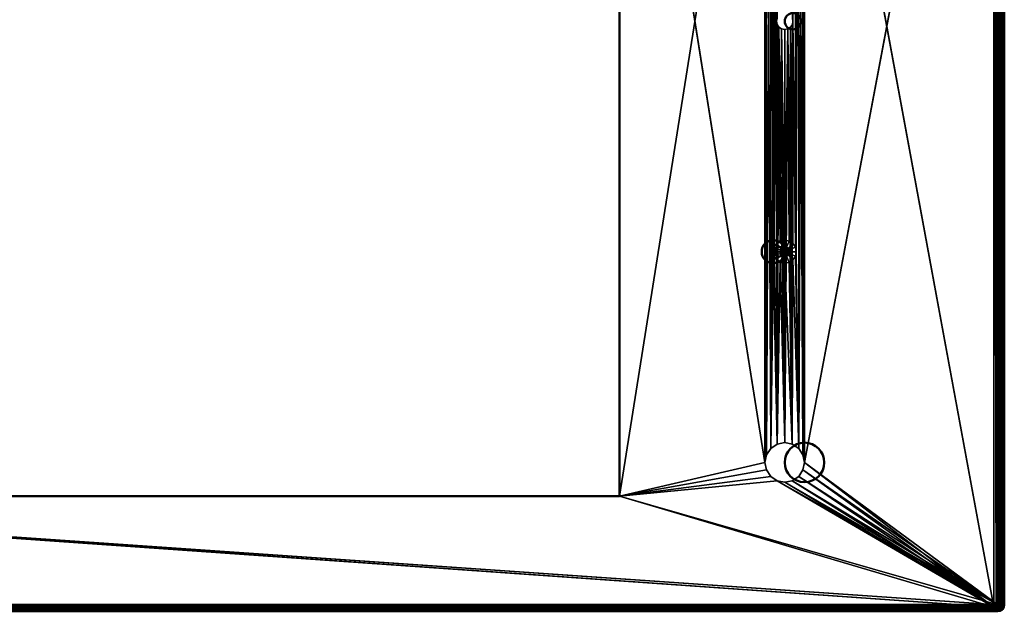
# Model space of a CAD drawing. Header units: millimetres. Extents: x -10 to 1197, y -358 to 10.
# Tile 7 of 8: x 898 to 1197, y -358 to -179. Entities that reach past the tile are written whole.
import ezdxf

# ---------------------------------------------------------------- set-up
doc = ezdxf.new("R2010")
doc.units = ezdxf.units.MM
doc.header["$MEASUREMENT"] = 0
doc.layers.add('0 Misc', color=7, linetype='Continuous', lineweight=35)
doc.layers.add('10 Raster Images', color=7, linetype='Continuous', lineweight=35)

msp = doc.modelspace()

# ---------------------------------------------------------------- linework, layer by layer
at = {"layer": '0 Misc', "color": 160, "linetype": 'Continuous', "lineweight": 25}
for p, q in [((1136.14, -313.21, -0.04), (1194.86, -2, -0.04)), ((1193.64, -1.21, 69.96), (1193.64, -357.21, 69.96)), ((1193.64, -1.21, 69.96), (1194.41, -357.06, 69.96)), ((1194.41, -1.37, 69.96), (1194.41, -357.06, 69.96)), ((1194.41, -1.37, 69.96), (1195.06, -356.63, 69.96)), ((1195.06, -1.8, 69.96), (1195.06, -356.63, 69.96)), ((1195.49, -2.45, 69.96), (1195.06, -356.63, 69.96)), ((1195.49, -2.45, 69.96), (1195.49, -355.98, 69.96)), ((1195.64, -3.21, 69.96), (1195.49, -355.98, 69.96)), ((1079.94, -34.91, 69.96), (1124.14, -313.21, 69.96)), ((1079.94, -323.51, -0.04), (1124.14, -45.21, -0.04)), ((1124.14, -313.21, 69.96), (1124.14, -45.21, 69.96)), ((1124.14, -45.21, 69.96), (1124.6, -310.92, 69.96)), ((1124.14, -45.21, -0.04), (1124.14, -313.21, -0.04)), ((1124.14, -313.21, -0.04), (1124.6, -47.51, -0.04)), ((1124.6, -47.51, 69.96), (1124.6, -310.92, 69.96)), ((1124.6, -47.51, 69.96), (1125.9, -308.97, 69.96)), ((1124.6, -310.92, -0.04), (1124.6, -47.51, -0.04)), ((1134.38, -308.97, -0.04), (1135.68, -47.51, -0.04)), ((1135.68, -310.92, -0.04), (1136.14, -45.21, -0.04)), ((1135.68, -47.51, 69.96), (1135.68, -310.92, 69.96)), ((1135.68, -47.51, 69.96), (1136.14, -313.21, 69.96)), ((1135.68, -310.92, -0.04), (1135.68, -47.51, -0.04)), ((1136.14, -313.21, 69.96), (1136.14, -45.21, 69.96)), ((1136.14, -45.21, 69.96), (1193.64, -357.21, 69.96)), ((1136.14, -45.21, -0.04), (1136.14, -313.21, -0.04)), ((1124.6, -310.92, -0.04), (1125.9, -49.46, -0.04)), ((1125.9, -49.46, 69.96), (1125.9, -308.97, 69.96)), ((1125.9, -49.46, 69.96), (1126.64, -249.21, 69.96)), ((1125.9, -308.97, -0.04), (1125.9, -49.46, -0.04)), ((1125.9, -308.97, -0.04), (1127.85, -50.76, -0.04)), ((1127.64, -179.21, -0.04), (1127.85, -50.76, -0.04)), ((1132.64, -179.21, -0.04), (1134.38, -49.46, -0.04)), ((1134.38, -49.46, 69.96), (1133.64, -249.21, 69.96)), ((1134.38, -49.46, 69.96), (1134.38, -308.97, 69.96)), ((1134.38, -49.46, 69.96), (1135.68, -310.92, 69.96)), ((1134.38, -308.97, -0.04), (1134.38, -49.46, -0.04)), ((1126.64, -249.21, 69.96), (1126.64, -109.21, 69.96)), ((1126.64, -109.21, 69.96), (1126.91, -247.87, 69.96)), ((1126.91, -110.55, 69.96), (1126.91, -247.87, 69.96)), ((1126.91, -110.55, 69.96), (1127.67, -246.74, 69.96)), ((1126.91, -110.55, 69.96), (1127.64, -179.21, 69.96)), ((1132.64, -179.21, 69.96), (1133.37, -110.55, 69.96)), ((1133.64, -109.21, 69.96), (1133.37, -247.87, 69.96)), ((1133.37, -110.55, 69.96), (1133.37, -247.87, 69.96)), ((1133.64, -109.21, 69.96), (1133.64, -249.21, 69.96)), ((1127.67, -111.69, 69.96), (1127.64, -179.21, 69.96)), ((1132.62, -111.69, 69.96), (1132.64, -179.21, 69.96)), ((1125.9, -308.97, -0.04), (1127.64, -179.21, -0.04)), ((1127.64, -179.21, 69.96), (1127.67, -246.74, 69.96)), ((1127.85, -307.67, -0.04), (1127.64, -179.21, -0.04)), ((1132.64, -179.21, 69.96), (1132.62, -246.74, 69.96)), ((1132.64, -179.21, 69.96), (1133.37, -247.87, 69.96)), ((1134.38, -308.97, -0.04), (1132.64, -179.21, -0.04)), ((1127.83, -180.17, 69.96), (1127.67, -246.74, 69.96)), ((1127.83, -180.17, 69.96), (1128.8, -245.98, 69.96)), ((1127.85, -307.67, -0.04), (1127.83, -180.17, -0.04)), ((1127.85, -307.67, -0.04), (1128.37, -180.98, -0.04)), ((1128.37, -180.98, 69.96), (1128.8, -245.98, 69.96)), ((1130.14, -307.21, -0.04), (1128.37, -180.98, -0.04)), ((1129.18, -181.52, 69.96), (1128.8, -245.98, 69.96)), ((1129.18, -181.52, 69.96), (1130.14, -245.71, 69.96)), ((1130.14, -307.21, -0.04), (1129.18, -181.52, -0.04)), ((1131.1, -181.52, 69.96), (1130.14, -245.71, 69.96)), ((1130.14, -307.21, -0.04), (1131.1, -181.52, -0.04)), ((1130.14, -181.71, 69.96), (1130.14, -245.71, 69.96)), ((1130.14, -307.21, -0.04), (1130.14, -181.71, -0.04)), ((1131.1, -181.52, 69.96), (1131.48, -245.98, 69.96)), ((1132.44, -307.67, -0.04), (1131.1, -181.52, -0.04)), ((1131.91, -180.98, 69.96), (1131.48, -245.98, 69.96)), ((1131.91, -180.98, 69.96), (1132.62, -246.74, 69.96)), ((1132.44, -307.67, -0.04), (1131.91, -180.98, -0.04)), ((1132.44, -307.67, -0.04), (1132.45, -180.17, -0.04)), ((1132.45, -180.17, 69.96), (1132.62, -246.74, 69.96)), ((1134.38, -308.97, -0.04), (1132.45, -180.17, -0.04)), ((1129.08, -248.15, 79.96), (1129.08, -250.27, 79.96)), ((1129.08, -248.15, 79.96), (1129.57, -250.6, 79.96)), ((1129.57, -247.83, 79.96), (1129.57, -250.6, 79.96)), ((1129.57, -247.83, 79.96), (1130.14, -250.71, 79.96)), ((1130.14, -247.71, 79.96), (1130.14, -250.71, 79.96)), ((1130.14, -247.71, 79.96), (1130.72, -250.6, 79.96)), ((1130.72, -247.83, 79.96), (1130.72, -250.6, 79.96)), ((1130.72, -247.83, 79.96), (1131.2, -250.27, 79.96)), ((1131.2, -248.15, 79.96), (1131.2, -250.27, 79.96)), ((1131.2, -248.15, 79.96), (1131.53, -249.79, 79.96)), ((1126.64, -249.21, 69.96), (1125.9, -308.97, 69.96)), ((1126.64, -249.21, 69.96), (1127.85, -307.67, 69.96)), ((1126.91, -250.55, 69.96), (1127.85, -307.67, 69.96)), ((1128.76, -248.64, 79.96), (1128.76, -249.79, 79.96)), ((1128.76, -248.64, 79.96), (1129.08, -250.27, 79.96)), ((1131.53, -248.64, 79.96), (1131.53, -249.79, 79.96)), ((1133.37, -250.55, 69.96), (1134.38, -308.97, 69.96)), ((1133.64, -249.21, 69.96), (1134.38, -308.97, 69.96)), ((1127.67, -251.69, 69.96), (1127.85, -307.67, 69.96)), ((1128.8, -252.45, 69.96), (1127.85, -307.67, 69.96)), ((1128.8, -252.45, 69.96), (1130.14, -307.21, 69.96)), ((1130.14, -252.71, 69.96), (1130.14, -307.21, 69.96)), ((1130.14, -252.71, 69.96), (1132.44, -307.67, 69.96)), ((1131.48, -252.45, 69.96), (1132.44, -307.67, 69.96)), ((1132.62, -251.69, 69.96), (1132.44, -307.67, 69.96)), ((1132.62, -251.69, 69.96), (1134.38, -308.97, 69.96)), ((1079.94, -323.51, 69.96), (1124.14, -313.21, 69.96)), ((1124.14, -313.21, -0.04), (1079.94, -323.51, -0.04)), ((1136.14, -313.21, 69.96), (1193.64, -357.21, 69.96)), ((1194.86, -356.43, -0.04), (1136.14, -313.21, -0.04)), ((1079.94, -323.51, 69.96), (1124.6, -315.51, 69.96)), ((1124.6, -315.51, -0.04), (1079.94, -323.51, -0.04)), ((1135.68, -315.51, 69.96), (1193.64, -357.21, 69.96)), ((1194.86, -356.43, -0.04), (1135.68, -315.51, -0.04)), ((1079.94, -323.51, 69.96), (1125.9, -317.46, 69.96)), ((1125.9, -317.46, -0.04), (1079.94, -323.51, -0.04)), ((1079.94, -323.51, 69.96), (1127.85, -318.76, 69.96)), ((1127.85, -318.76, -0.04), (1079.94, -323.51, -0.04)), ((1127.85, -318.76, 69.96), (1193.64, -357.21, 69.96)), ((1194.86, -356.43, -0.04), (1127.85, -318.76, -0.04)), ((1130.14, -319.21, 69.96), (1193.64, -357.21, 69.96)), ((1194.86, -356.43, -0.04), (1130.14, -319.21, -0.04)), ((1132.44, -318.76, 69.96), (1193.64, -357.21, 69.96)), ((1194.86, -356.43, -0.04), (1132.44, -318.76, -0.04)), ((1134.38, -317.46, 69.96), (1193.64, -357.21, 69.96)), ((1194.86, -356.43, -0.04), (1134.38, -317.46, -0.04)), ((715.34, -323.51, 69.96), (1193.64, -357.21, 69.96)), ((1194.86, -356.43, -0.04), (715.34, -323.51, -0.04)), ((1079.94, -323.51, 69.96), (1193.64, -357.21, 69.96)), ((1194.86, -356.43, -0.04), (1079.94, -323.51, -0.04))]:
    msp.add_line(p, q, dxfattribs=at).dxf.unprotected_set("ltscale", 0)
at = {"layer": '0 Misc', "color": 160, "linetype": 'Continuous', "lineweight": 50}
for p, q in [((1194.86, -356.43, -0.04), (1194.86, -2, -0.04)), ((1196.85, -2, 2), (1196.85, -356.43, 2)), ((1195.64, -3.21, 69.96), (1195.64, -355.21, 69.96)), ((1079.94, -34.91, 69.96), (1079.94, -323.51, 69.96)), ((1079.94, -323.51, -0.04), (1079.94, -34.91, -0.04)), ((1079.94, -323.51, 69.96), (715.34, -323.51, 69.96)), ((715.34, -323.51, -0.04), (1079.94, -323.51, -0.04)), ((1079.94, -323.51, 69.96), (1079.94, -323.51, -0.04)), ((1196.85, -356.43, 2), (1195.64, -355.21, 69.96)), ((600.43, -356.43, -0.04), (1194.86, -356.43, -0.04)), ((1194.86, -358.43, 2), (600.43, -358.43, 2)), ((1193.64, -357.21, 69.96), (601.64, -357.21, 69.96)), ((1193.64, -357.21, 69.96), (1194.86, -358.43, 2))]:
    msp.add_line(p, q, dxfattribs=at).dxf.unprotected_set("ltscale", 0)
for centre, radius in [((1132.64, -179.21, 69.96), 2.5), ((1132.64, -179.21, -0.04), 2.5), ((1126.64, -249.21, 69.96), 3.5), ((1126.64, -249.21, 77.96), 3.5), ((1128.64, -249.21, 79.96), 1.5), ((1136.14, -313.21, 69.96), 6), ((1136.14, -313.21, -0.04), 6)]:
    msp.add_circle(centre, radius, dxfattribs=at).dxf.unprotected_set("ltscale", 0)
at = {"layer": '0 Misc', "color": 160, "linetype": 'Continuous', "lineweight": 50, "extrusion": (0, 0, -1)}
msp.add_arc((-1193.64, -355.21, -69.96), 2, 180.0183, 269.9817, dxfattribs=at).dxf.unprotected_set("ltscale", 0)
at = {"layer": '0 Misc', "color": 160, "linetype": 'Continuous', "lineweight": 50, "extrusion": (-0.017846, 0.017849, 0.999681)}
msp.add_arc((-592.94, 1096.58, -25.72), 2, 45.0134, 134.9951, dxfattribs=at).dxf.unprotected_set("ltscale", 0)
at = {"layer": '0 Misc', "color": 160, "linetype": 'Continuous', "lineweight": 50, "extrusion": (0, 1, 0)}
msp.add_arc((-1194.86, 1.96, -356.43), 2, 178.977, 270, dxfattribs=at).dxf.unprotected_set("ltscale", 0)
at = {"layer": '0 Misc', "color": 160, "linetype": 'Continuous', "lineweight": 50, "extrusion": (-1, 0, 0)}
msp.add_arc((356.43, 1.96, -1194.86), 2, 270, 1.023, dxfattribs=at).dxf.unprotected_set("ltscale", 0)
at = {"layer": '0 Misc', "color": 7, "lineweight": 25}
for points in [[(1193.64, -1.21, 69.96), (1136.14, -45.21, 69.96), (1193.64, -357.21, 69.96)], [(1136.14, -45.21, -0.04), (1194.86, -2, -0.04), (1136.14, -313.21, -0.04)], [(1194.86, -356.43, -0.04), (1136.14, -313.21, -0.04), (1194.86, -2, -0.04)], [(1193.64, -1.21, 69.96), (1193.64, -357.21, 69.96), (1194.41, -357.06, 69.96)], [(1193.64, -1.21, 69.96), (1194.41, -357.06, 69.96), (1194.41, -1.37, 69.96)], [(1194.41, -1.37, 69.96), (1194.41, -357.06, 69.96), (1195.06, -356.63, 69.96)], [(1194.41, -1.37, 69.96), (1195.06, -356.63, 69.96), (1195.06, -1.8, 69.96)], [(1195.06, -1.8, 69.96), (1195.06, -356.63, 69.96), (1195.49, -2.45, 69.96)], [(1195.49, -2.45, 69.96), (1195.06, -356.63, 69.96), (1195.49, -355.98, 69.96)], [(1195.49, -2.45, 69.96), (1195.49, -355.98, 69.96), (1195.64, -3.21, 69.96)], [(1195.64, -3.21, 69.96), (1195.49, -355.98, 69.96), (1195.64, -355.21, 69.96)], [(1079.94, -323.51, 69.96), (1124.14, -313.21, 69.96), (1079.94, -34.91, 69.96)], [(1124.14, -45.21, 69.96), (1079.94, -34.91, 69.96), (1124.14, -313.21, 69.96)], [(1079.94, -34.91, -0.04), (1124.14, -45.21, -0.04), (1079.94, -323.51, -0.04)], [(1124.14, -313.21, -0.04), (1079.94, -323.51, -0.04), (1124.14, -45.21, -0.04)], [(1124.6, -310.92, 69.96), (1124.14, -45.21, 69.96), (1124.14, -313.21, 69.96)], [(1124.14, -45.21, 69.96), (1124.6, -310.92, 69.96), (1124.6, -47.51, 69.96)], [(1124.6, -47.51, -0.04), (1124.14, -313.21, -0.04), (1124.14, -45.21, -0.04)], [(1124.14, -313.21, -0.04), (1124.6, -47.51, -0.04), (1124.6, -310.92, -0.04)], [(1124.6, -47.51, 69.96), (1124.6, -310.92, 69.96), (1125.9, -308.97, 69.96)], [(1124.6, -47.51, 69.96), (1125.9, -308.97, 69.96), (1125.9, -49.46, 69.96)], [(1124.6, -310.92, -0.04), (1124.6, -47.51, -0.04), (1125.9, -49.46, -0.04)], [(1134.38, -49.46, 69.96), (1135.68, -310.92, 69.96), (1135.68, -47.51, 69.96)], [(1134.38, -308.97, -0.04), (1134.38, -49.46, -0.04), (1135.68, -47.51, -0.04)], [(1134.38, -308.97, -0.04), (1135.68, -47.51, -0.04), (1135.68, -310.92, -0.04)], [(1135.68, -47.51, 69.96), (1136.14, -313.21, 69.96), (1136.14, -45.21, 69.96)], [(1135.68, -310.92, -0.04), (1135.68, -47.51, -0.04), (1136.14, -45.21, -0.04)], [(1135.68, -310.92, -0.04), (1136.14, -45.21, -0.04), (1136.14, -313.21, -0.04)], [(1135.68, -47.51, 69.96), (1135.68, -310.92, 69.96), (1136.14, -313.21, 69.96)], [(1136.14, -313.21, 69.96), (1193.64, -357.21, 69.96), (1136.14, -45.21, 69.96)], [(1124.6, -310.92, -0.04), (1125.9, -49.46, -0.04), (1125.9, -308.97, -0.04)], [(1125.9, -49.46, 69.96), (1125.9, -308.97, 69.96), (1126.64, -249.21, 69.96)], [(1126.64, -109.21, 69.96), (1125.9, -49.46, 69.96), (1126.64, -249.21, 69.96)], [(1125.9, -308.97, -0.04), (1125.9, -49.46, -0.04), (1127.85, -50.76, -0.04)], [(1125.9, -308.97, -0.04), (1127.85, -50.76, -0.04), (1127.64, -179.21, -0.04)], [(1127.64, -179.21, -0.04), (1127.85, -50.76, -0.04), (1127.83, -178.26, -0.04)], [(1132.45, -178.26, -0.04), (1134.38, -49.46, -0.04), (1132.64, -179.21, -0.04)], [(1134.38, -308.97, -0.04), (1132.64, -179.21, -0.04), (1134.38, -49.46, -0.04)], [(1134.38, -49.46, 69.96), (1133.64, -109.21, 69.96), (1133.64, -249.21, 69.96)], [(1134.38, -49.46, 69.96), (1133.64, -249.21, 69.96), (1134.38, -308.97, 69.96)], [(1134.38, -49.46, 69.96), (1134.38, -308.97, 69.96), (1135.68, -310.92, 69.96)], [(1126.91, -247.87, 69.96), (1126.64, -109.21, 69.96), (1126.64, -249.21, 69.96)], [(1126.64, -109.21, 69.96), (1126.91, -247.87, 69.96), (1126.91, -110.55, 69.96)], [(1126.91, -110.55, 69.96), (1126.91, -247.87, 69.96), (1127.67, -246.74, 69.96)], [(1126.91, -110.55, 69.96), (1127.67, -246.74, 69.96), (1127.64, -179.21, 69.96)], [(1127.64, -179.21, 69.96), (1127.67, -111.69, 69.96), (1126.91, -110.55, 69.96)], [(1132.62, -111.69, 69.96), (1132.64, -179.21, 69.96), (1133.37, -110.55, 69.96)], [(1132.64, -179.21, 69.96), (1133.37, -247.87, 69.96), (1133.37, -110.55, 69.96)], [(1133.37, -110.55, 69.96), (1133.37, -247.87, 69.96), (1133.64, -109.21, 69.96)], [(1133.64, -109.21, 69.96), (1133.37, -247.87, 69.96), (1133.64, -249.21, 69.96)], [(1127.67, -111.69, 69.96), (1127.64, -179.21, 69.96), (1127.83, -178.26, 69.96)], [(1132.62, -111.69, 69.96), (1132.45, -178.26, 69.96), (1132.64, -179.21, 69.96)], [(1127.64, -179.21, -0.04), (1127.85, -307.67, -0.04), (1125.9, -308.97, -0.04)], [(1127.64, -179.21, 69.96), (1127.67, -246.74, 69.96), (1127.83, -180.17, 69.96)], [(1127.85, -307.67, -0.04), (1127.64, -179.21, -0.04), (1127.83, -180.17, -0.04)], [(1132.45, -180.17, 69.96), (1132.62, -246.74, 69.96), (1132.64, -179.21, 69.96)], [(1134.38, -308.97, -0.04), (1132.45, -180.17, -0.04), (1132.64, -179.21, -0.04)], [(1132.64, -179.21, 69.96), (1132.62, -246.74, 69.96), (1133.37, -247.87, 69.96)], [(1127.83, -180.17, 69.96), (1127.67, -246.74, 69.96), (1128.8, -245.98, 69.96)], [(1127.83, -180.17, 69.96), (1128.8, -245.98, 69.96), (1128.37, -180.98, 69.96)], [(1127.85, -307.67, -0.04), (1127.83, -180.17, -0.04), (1128.37, -180.98, -0.04)], [(1127.85, -307.67, -0.04), (1128.37, -180.98, -0.04), (1130.14, -307.21, -0.04)], [(1128.37, -180.98, 69.96), (1128.8, -245.98, 69.96), (1129.18, -181.52, 69.96)], [(1130.14, -307.21, -0.04), (1128.37, -180.98, -0.04), (1129.18, -181.52, -0.04)], [(1129.18, -181.52, 69.96), (1128.8, -245.98, 69.96), (1130.14, -245.71, 69.96)], [(1129.18, -181.52, 69.96), (1130.14, -245.71, 69.96), (1130.14, -181.71, 69.96)], [(1130.14, -307.21, -0.04), (1129.18, -181.52, -0.04), (1130.14, -181.71, -0.04)], [(1130.14, -181.71, 69.96), (1130.14, -245.71, 69.96), (1131.1, -181.52, 69.96)], [(1131.1, -181.52, 69.96), (1130.14, -245.71, 69.96), (1131.48, -245.98, 69.96)], [(1130.14, -307.21, -0.04), (1130.14, -181.71, -0.04), (1131.1, -181.52, -0.04)], [(1130.14, -307.21, -0.04), (1131.1, -181.52, -0.04), (1132.44, -307.67, -0.04)], [(1131.1, -181.52, 69.96), (1131.48, -245.98, 69.96), (1131.91, -180.98, 69.96)], [(1132.44, -307.67, -0.04), (1131.1, -181.52, -0.04), (1131.91, -180.98, -0.04)], [(1131.91, -180.98, 69.96), (1131.48, -245.98, 69.96), (1132.62, -246.74, 69.96)], [(1131.91, -180.98, 69.96), (1132.62, -246.74, 69.96), (1132.45, -180.17, 69.96)], [(1132.44, -307.67, -0.04), (1131.91, -180.98, -0.04), (1132.45, -180.17, -0.04)], [(1132.44, -307.67, -0.04), (1132.45, -180.17, -0.04), (1134.38, -308.97, -0.04)], [(1128.76, -248.64, 79.96), (1129.08, -250.27, 79.96), (1129.08, -248.15, 79.96)], [(1129.08, -248.15, 79.96), (1129.57, -250.6, 79.96), (1129.57, -247.83, 79.96)], [(1129.08, -248.15, 79.96), (1129.08, -250.27, 79.96), (1129.57, -250.6, 79.96)], [(1129.57, -247.83, 79.96), (1130.14, -250.71, 79.96), (1130.14, -247.71, 79.96)], [(1129.57, -247.83, 79.96), (1129.57, -250.6, 79.96), (1130.14, -250.71, 79.96)], [(1130.14, -247.71, 79.96), (1130.14, -250.71, 79.96), (1130.72, -250.6, 79.96)], [(1130.14, -247.71, 79.96), (1130.72, -250.6, 79.96), (1130.72, -247.83, 79.96)], [(1130.72, -247.83, 79.96), (1130.72, -250.6, 79.96), (1131.2, -250.27, 79.96)], [(1130.72, -247.83, 79.96), (1131.2, -250.27, 79.96), (1131.2, -248.15, 79.96)], [(1131.2, -248.15, 79.96), (1131.2, -250.27, 79.96), (1131.53, -249.79, 79.96)], [(1131.2, -248.15, 79.96), (1131.53, -249.79, 79.96), (1131.53, -248.64, 79.96)], [(1126.64, -249.21, 69.96), (1125.9, -308.97, 69.96), (1127.85, -307.67, 69.96)], [(1126.64, -249.21, 69.96), (1127.85, -307.67, 69.96), (1126.91, -250.55, 69.96)], [(1126.91, -250.55, 69.96), (1127.85, -307.67, 69.96), (1127.67, -251.69, 69.96)], [(1128.76, -249.79, 79.96), (1128.76, -248.64, 79.96), (1128.64, -249.21, 79.96)], [(1128.76, -248.64, 79.96), (1128.76, -249.79, 79.96), (1129.08, -250.27, 79.96)], [(1131.53, -248.64, 79.96), (1131.53, -249.79, 79.96), (1131.64, -249.21, 79.96)], [(1132.62, -251.69, 69.96), (1134.38, -308.97, 69.96), (1133.37, -250.55, 69.96)], [(1133.37, -250.55, 69.96), (1134.38, -308.97, 69.96), (1133.64, -249.21, 69.96)], [(1127.67, -251.69, 69.96), (1127.85, -307.67, 69.96), (1128.8, -252.45, 69.96)], [(1128.8, -252.45, 69.96), (1127.85, -307.67, 69.96), (1130.14, -307.21, 69.96)], [(1128.8, -252.45, 69.96), (1130.14, -307.21, 69.96), (1130.14, -252.71, 69.96)], [(1130.14, -252.71, 69.96), (1132.44, -307.67, 69.96), (1131.48, -252.45, 69.96)], [(1130.14, -252.71, 69.96), (1130.14, -307.21, 69.96), (1132.44, -307.67, 69.96)], [(1131.48, -252.45, 69.96), (1132.44, -307.67, 69.96), (1132.62, -251.69, 69.96)], [(1132.62, -251.69, 69.96), (1132.44, -307.67, 69.96), (1134.38, -308.97, 69.96)], [(1079.94, -323.51, 69.96), (1124.6, -315.51, 69.96), (1124.14, -313.21, 69.96)], [(1124.6, -315.51, -0.04), (1079.94, -323.51, -0.04), (1124.14, -313.21, -0.04)], [(1135.68, -315.51, 69.96), (1193.64, -357.21, 69.96), (1136.14, -313.21, 69.96)], [(1194.86, -356.43, -0.04), (1135.68, -315.51, -0.04), (1136.14, -313.21, -0.04)], [(1079.94, -323.51, 69.96), (1125.9, -317.46, 69.96), (1124.6, -315.51, 69.96)], [(1125.9, -317.46, -0.04), (1079.94, -323.51, -0.04), (1124.6, -315.51, -0.04)], [(1134.38, -317.46, 69.96), (1193.64, -357.21, 69.96), (1135.68, -315.51, 69.96)], [(1194.86, -356.43, -0.04), (1134.38, -317.46, -0.04), (1135.68, -315.51, -0.04)], [(1079.94, -323.51, 69.96), (1127.85, -318.76, 69.96), (1125.9, -317.46, 69.96)], [(1127.85, -318.76, -0.04), (1079.94, -323.51, -0.04), (1125.9, -317.46, -0.04)], [(1079.94, -323.51, 69.96), (1193.64, -357.21, 69.96), (1127.85, -318.76, 69.96)], [(1194.86, -356.43, -0.04), (1079.94, -323.51, -0.04), (1127.85, -318.76, -0.04)], [(1127.85, -318.76, 69.96), (1193.64, -357.21, 69.96), (1130.14, -319.21, 69.96)], [(1194.86, -356.43, -0.04), (1127.85, -318.76, -0.04), (1130.14, -319.21, -0.04)], [(1130.14, -319.21, 69.96), (1193.64, -357.21, 69.96), (1132.44, -318.76, 69.96)], [(1194.86, -356.43, -0.04), (1130.14, -319.21, -0.04), (1132.44, -318.76, -0.04)], [(1132.44, -318.76, 69.96), (1193.64, -357.21, 69.96), (1134.38, -317.46, 69.96)], [(1194.86, -356.43, -0.04), (1132.44, -318.76, -0.04), (1134.38, -317.46, -0.04)], [(600.43, -356.43, -0.04), (715.34, -323.51, -0.04), (1194.86, -356.43, -0.04)], [(715.34, -323.51, 69.96), (601.64, -357.21, 69.96), (1193.64, -357.21, 69.96)], [(715.34, -323.51, 69.96), (1193.64, -357.21, 69.96), (1079.94, -323.51, 69.96)], [(1194.86, -356.43, -0.04), (715.34, -323.51, -0.04), (1079.94, -323.51, -0.04)], [(1194.86, -356.43, -0.04), (1195.31, -356.67, 0.03), (1194.97, -357.3, 0.17)], [(1194.86, -356.43, -0.04), (1195.48, -356.43, 0.06), (1195.31, -356.67, 0.03)], [(1194.86, -357.05, 0.06), (1194.86, -356.43, -0.04), (1194.97, -357.3, 0.17)], [(1194.86, -357.05, 0.06), (1194.97, -357.3, 0.17), (1194.86, -357.61, 0.35)], [(1194.86, -357.61, 0.35), (1194.97, -357.3, 0.17), (1195.05, -357.69, 0.42)], [(1194.86, -357.61, 0.35), (1195.05, -357.69, 0.42), (1194.86, -358.06, 0.81)], [(1195.05, -357.69, 0.42), (1195.05, -358.01, 0.76), (1194.86, -358.06, 0.81)], [(1195.05, -358.01, 0.76), (1194.97, -358.26, 1.16), (1194.86, -358.06, 0.81)], [(1194.97, -358.26, 1.16), (1194.86, -358.34, 1.37), (1194.86, -358.06, 0.81)], [(1194.97, -358.26, 1.16), (1195.47, -358.21, 1.31), (1194.86, -358.34, 1.37)], [(1194.86, -358.34, 1.37), (1195.47, -358.21, 1.31), (1195.31, -358.37, 1.79)], [(1195.31, -358.37, 1.79), (1195.62, -358.27, 2.01), (1194.86, -358.43, 2)], [(1194.86, -358.34, 1.37), (1195.31, -358.37, 1.79), (1194.86, -358.43, 2)], [(1195.47, -357.15, 0.2), (1194.97, -357.3, 0.17), (1195.31, -356.67, 0.03)], [(1195.31, -356.67, 0.03), (1195.48, -356.43, 0.06), (1195.76, -356.46, 0.18)], [(1195.76, -358.21, 2), (1195.62, -358.27, 2.01), (1195.31, -358.37, 1.79)], [(1195.76, -356.46, 0.18), (1195.48, -356.43, 0.06), (1196.04, -356.43, 0.35)], [(1195.76, -358.21, 2), (1196.27, -357.84, 2.01), (1195.62, -358.27, 2.01)], [(1195.93, -356.95, 0.36), (1195.76, -356.46, 0.18), (1196.04, -356.43, 0.35)], [(1195.93, -358.05, 1.5), (1196.27, -357.84, 2.01), (1195.76, -358.21, 2)], [(1196.31, -356.71, 0.62), (1195.93, -356.95, 0.36), (1196.04, -356.43, 0.35)], [(1196.27, -357.84, 2.01), (1195.93, -358.05, 1.5), (1196.31, -357.78, 1.73)], [(1196.04, -356.43, 0.35), (1196.49, -356.43, 0.81), (1196.31, -356.71, 0.62)], [(1196.27, -357.84, 2.01), (1196.59, -357.41, 1.97), (1196.7, -357.19, 2.01)], [(1196.59, -357.41, 1.97), (1196.27, -357.84, 2.01), (1196.31, -357.78, 1.73)], [(1196.31, -356.71, 0.62), (1196.49, -356.43, 0.81), (1196.59, -356.46, 0.98)], [(1196.59, -356.46, 0.98), (1196.49, -356.43, 0.81), (1196.77, -356.43, 1.37)], [(1196.77, -356.43, 1.37), (1196.67, -356.85, 1.23), (1196.59, -356.46, 0.98)], [(1196.67, -357.17, 1.57), (1196.7, -357.19, 2.01), (1196.59, -357.41, 1.97)], [(1196.82, -356.52, 1.61), (1196.67, -356.85, 1.23), (1196.77, -356.43, 1.37)], [(1196.67, -357.17, 1.57), (1196.82, -356.79, 1.89), (1196.7, -357.19, 2.01)], [(1196.82, -356.79, 1.89), (1196.85, -356.43, 2), (1196.7, -357.19, 2.01)], [(1196.77, -356.43, 1.37), (1196.85, -356.43, 2), (1196.82, -356.52, 1.61)], [(1196.82, -356.52, 1.61), (1196.85, -356.43, 2), (1196.82, -356.79, 1.89)]]:
    msp.add_3dface(points, dxfattribs=at)
for points, invisible_edges in [([(1195.48, -2, 0.06), (1194.86, -356.43, -0.04), (1194.86, -2, -0.04)], 1), ([(1195.48, -2, 0.06), (1195.48, -356.43, 0.06), (1194.86, -356.43, -0.04)], 12), ([(1196.04, -356.43, 0.35), (1195.48, -2, 0.06), (1196.04, -2, 0.35)], 1), ([(1196.04, -356.43, 0.35), (1195.48, -356.43, 0.06), (1195.48, -2, 0.06)], 12), ([(1196.85, -356.43, 2), (1196.85, -2, 2), (1195.64, -3.21, 69.96)], 12), ([(1196.49, -356.43, 0.81), (1196.04, -2, 0.35), (1196.49, -2, 0.81)], 1), ([(1196.49, -356.43, 0.81), (1196.04, -356.43, 0.35), (1196.04, -2, 0.35)], 12), ([(1196.77, -356.43, 1.37), (1196.49, -2, 0.81), (1196.77, -2, 1.37)], 1), ([(1196.77, -356.43, 1.37), (1196.49, -356.43, 0.81), (1196.49, -2, 0.81)], 12), ([(1196.85, -2, 2), (1196.77, -356.43, 1.37), (1196.77, -2, 1.37)], 1), ([(1196.85, -2, 2), (1196.85, -356.43, 2), (1196.77, -356.43, 1.37)], 12), ([(1196.85, -356.43, 2), (1195.64, -3.21, 69.96), (1195.64, -355.21, 69.96)], 1), ([(1079.94, -323.51, -0.04), (1079.94, -34.91, 69.96), (1079.94, -34.91, -0.04)], 1), ([(1079.94, -323.51, -0.04), (1079.94, -323.51, 69.96), (1079.94, -34.91, 69.96)], 12), ([(1127.83, -178.26, -0.04), (1127.64, -179.21, 69.96), (1127.64, -179.21, -0.04)], 1), ([(1127.83, -178.26, -0.04), (1127.83, -178.26, 69.96), (1127.64, -179.21, 69.96)], 12), ([(1127.64, -179.21, -0.04), (1127.83, -180.17, 69.96), (1127.83, -180.17, -0.04)], 1), ([(1127.64, -179.21, -0.04), (1127.64, -179.21, 69.96), (1127.83, -180.17, 69.96)], 12), ([(1132.64, -179.21, -0.04), (1132.45, -178.26, 69.96), (1132.45, -178.26, -0.04)], 1), ([(1132.64, -179.21, -0.04), (1132.64, -179.21, 69.96), (1132.45, -178.26, 69.96)], 12), ([(1132.45, -180.17, -0.04), (1132.64, -179.21, 69.96), (1132.64, -179.21, -0.04)], 1), ([(1132.45, -180.17, -0.04), (1132.45, -180.17, 69.96), (1132.64, -179.21, 69.96)], 12), ([(1127.83, -180.17, -0.04), (1128.37, -180.98, 69.96), (1128.37, -180.98, -0.04)], 1), ([(1127.83, -180.17, -0.04), (1127.83, -180.17, 69.96), (1128.37, -180.98, 69.96)], 12), ([(1128.37, -180.98, -0.04), (1129.18, -181.52, 69.96), (1129.18, -181.52, -0.04)], 1), ([(1128.37, -180.98, -0.04), (1128.37, -180.98, 69.96), (1129.18, -181.52, 69.96)], 12), ([(1129.18, -181.52, -0.04), (1130.14, -181.71, 69.96), (1130.14, -181.71, -0.04)], 1), ([(1129.18, -181.52, -0.04), (1129.18, -181.52, 69.96), (1130.14, -181.71, 69.96)], 12), ([(1130.14, -181.71, -0.04), (1131.1, -181.52, 69.96), (1131.1, -181.52, -0.04)], 1), ([(1130.14, -181.71, -0.04), (1130.14, -181.71, 69.96), (1131.1, -181.52, 69.96)], 12), ([(1131.1, -181.52, -0.04), (1131.91, -180.98, 69.96), (1131.91, -180.98, -0.04)], 1), ([(1131.1, -181.52, -0.04), (1131.1, -181.52, 69.96), (1131.91, -180.98, 69.96)], 12), ([(1131.91, -180.98, -0.04), (1132.45, -180.17, 69.96), (1132.45, -180.17, -0.04)], 1), ([(1131.91, -180.98, -0.04), (1131.91, -180.98, 69.96), (1132.45, -180.17, 69.96)], 12), ([(1126.64, -249.21, 69.96), (1126.91, -247.87, 77.96), (1126.91, -247.87, 69.96)], 1), ([(1126.64, -249.21, 69.96), (1126.64, -249.21, 77.96), (1126.91, -247.87, 77.96)], 12), ([(1126.64, -249.21, 77.96), (1128.76, -248.64, 79.96), (1126.91, -247.87, 77.96)], 1), ([(1126.91, -247.87, 69.96), (1127.67, -246.74, 77.96), (1127.67, -246.74, 69.96)], 1), ([(1126.91, -247.87, 69.96), (1126.91, -247.87, 77.96), (1127.67, -246.74, 77.96)], 12), ([(1126.91, -247.87, 77.96), (1129.08, -248.15, 79.96), (1127.67, -246.74, 77.96)], 1), ([(1126.91, -247.87, 77.96), (1128.76, -248.64, 79.96), (1129.08, -248.15, 79.96)], 12), ([(1127.67, -246.74, 69.96), (1128.8, -245.98, 77.96), (1128.8, -245.98, 69.96)], 1), ([(1127.67, -246.74, 69.96), (1127.67, -246.74, 77.96), (1128.8, -245.98, 77.96)], 12), ([(1127.67, -246.74, 77.96), (1129.57, -247.83, 79.96), (1128.8, -245.98, 77.96)], 1), ([(1127.67, -246.74, 77.96), (1129.08, -248.15, 79.96), (1129.57, -247.83, 79.96)], 12), ([(1128.8, -245.98, 69.96), (1130.14, -245.71, 77.96), (1130.14, -245.71, 69.96)], 1), ([(1128.8, -245.98, 69.96), (1128.8, -245.98, 77.96), (1130.14, -245.71, 77.96)], 12), ([(1128.8, -245.98, 77.96), (1130.14, -247.71, 79.96), (1130.14, -245.71, 77.96)], 1), ([(1128.8, -245.98, 77.96), (1129.57, -247.83, 79.96), (1130.14, -247.71, 79.96)], 12), ([(1130.14, -245.71, 69.96), (1131.48, -245.98, 77.96), (1131.48, -245.98, 69.96)], 1), ([(1130.14, -245.71, 69.96), (1130.14, -245.71, 77.96), (1131.48, -245.98, 77.96)], 12), ([(1130.14, -245.71, 77.96), (1130.72, -247.83, 79.96), (1131.48, -245.98, 77.96)], 1), ([(1130.14, -245.71, 77.96), (1130.14, -247.71, 79.96), (1130.72, -247.83, 79.96)], 12), ([(1131.2, -248.15, 79.96), (1131.48, -245.98, 77.96), (1130.72, -247.83, 79.96)], 1), ([(1131.2, -248.15, 79.96), (1132.62, -246.74, 77.96), (1131.48, -245.98, 77.96)], 12), ([(1131.53, -248.64, 79.96), (1132.62, -246.74, 77.96), (1131.2, -248.15, 79.96)], 1), ([(1132.62, -246.74, 77.96), (1131.48, -245.98, 69.96), (1131.48, -245.98, 77.96)], 1), ([(1132.62, -246.74, 77.96), (1132.62, -246.74, 69.96), (1131.48, -245.98, 69.96)], 12), ([(1131.53, -248.64, 79.96), (1133.37, -247.87, 77.96), (1132.62, -246.74, 77.96)], 12), ([(1133.37, -247.87, 77.96), (1131.53, -248.64, 79.96), (1131.64, -249.21, 79.96)], 12), ([(1133.37, -247.87, 77.96), (1131.64, -249.21, 79.96), (1133.64, -249.21, 77.96)], 1), ([(1133.37, -247.87, 77.96), (1132.62, -246.74, 69.96), (1132.62, -246.74, 77.96)], 1), ([(1133.37, -247.87, 77.96), (1133.37, -247.87, 69.96), (1132.62, -246.74, 69.96)], 12), ([(1133.37, -247.87, 69.96), (1133.64, -249.21, 77.96), (1133.64, -249.21, 69.96)], 1), ([(1133.37, -247.87, 69.96), (1133.37, -247.87, 77.96), (1133.64, -249.21, 77.96)], 12), ([(1126.64, -249.21, 77.96), (1128.64, -249.21, 79.96), (1128.76, -248.64, 79.96)], 12), ([(1126.91, -250.55, 69.96), (1126.64, -249.21, 77.96), (1126.64, -249.21, 69.96)], 1), ([(1126.91, -250.55, 69.96), (1126.91, -250.55, 77.96), (1126.64, -249.21, 77.96)], 12), ([(1126.91, -250.55, 77.96), (1128.64, -249.21, 79.96), (1126.64, -249.21, 77.96)], 1), ([(1126.91, -250.55, 77.96), (1128.76, -249.79, 79.96), (1128.64, -249.21, 79.96)], 12), ([(1127.67, -251.69, 77.96), (1128.76, -249.79, 79.96), (1126.91, -250.55, 77.96)], 1), ([(1127.67, -251.69, 69.96), (1126.91, -250.55, 77.96), (1126.91, -250.55, 69.96)], 1), ([(1127.67, -251.69, 69.96), (1127.67, -251.69, 77.96), (1126.91, -250.55, 77.96)], 12), ([(1127.67, -251.69, 77.96), (1129.08, -250.27, 79.96), (1128.76, -249.79, 79.96)], 12), ([(1128.8, -252.45, 77.96), (1129.08, -250.27, 79.96), (1127.67, -251.69, 77.96)], 1), ([(1128.8, -252.45, 77.96), (1129.57, -250.6, 79.96), (1129.08, -250.27, 79.96)], 12), ([(1130.14, -252.71, 77.96), (1129.57, -250.6, 79.96), (1128.8, -252.45, 77.96)], 1), ([(1130.14, -252.71, 77.96), (1130.14, -250.71, 79.96), (1129.57, -250.6, 79.96)], 12), ([(1131.48, -252.45, 77.96), (1130.72, -250.6, 79.96), (1130.14, -250.71, 79.96)], 12), ([(1131.48, -252.45, 77.96), (1130.14, -250.71, 79.96), (1130.14, -252.71, 77.96)], 1), ([(1132.62, -251.69, 77.96), (1131.2, -250.27, 79.96), (1130.72, -250.6, 79.96)], 12), ([(1132.62, -251.69, 77.96), (1130.72, -250.6, 79.96), (1131.48, -252.45, 77.96)], 1), ([(1133.37, -250.55, 77.96), (1131.53, -249.79, 79.96), (1131.2, -250.27, 79.96)], 12), ([(1133.37, -250.55, 77.96), (1131.2, -250.27, 79.96), (1132.62, -251.69, 77.96)], 1), ([(1133.64, -249.21, 77.96), (1131.53, -249.79, 79.96), (1133.37, -250.55, 77.96)], 1), ([(1133.64, -249.21, 77.96), (1131.64, -249.21, 79.96), (1131.53, -249.79, 79.96)], 12), ([(1133.37, -250.55, 69.96), (1132.62, -251.69, 77.96), (1132.62, -251.69, 69.96)], 1), ([(1133.37, -250.55, 69.96), (1133.37, -250.55, 77.96), (1132.62, -251.69, 77.96)], 12), ([(1133.64, -249.21, 69.96), (1133.37, -250.55, 77.96), (1133.37, -250.55, 69.96)], 1), ([(1133.64, -249.21, 69.96), (1133.64, -249.21, 77.96), (1133.37, -250.55, 77.96)], 12), ([(1128.8, -252.45, 69.96), (1127.67, -251.69, 77.96), (1127.67, -251.69, 69.96)], 1), ([(1128.8, -252.45, 69.96), (1128.8, -252.45, 77.96), (1127.67, -251.69, 77.96)], 12), ([(1130.14, -252.71, 69.96), (1128.8, -252.45, 77.96), (1128.8, -252.45, 69.96)], 1), ([(1130.14, -252.71, 69.96), (1130.14, -252.71, 77.96), (1128.8, -252.45, 77.96)], 12), ([(1131.48, -252.45, 69.96), (1130.14, -252.71, 77.96), (1130.14, -252.71, 69.96)], 1), ([(1131.48, -252.45, 69.96), (1131.48, -252.45, 77.96), (1130.14, -252.71, 77.96)], 12), ([(1132.62, -251.69, 69.96), (1131.48, -252.45, 77.96), (1131.48, -252.45, 69.96)], 1), ([(1132.62, -251.69, 69.96), (1132.62, -251.69, 77.96), (1131.48, -252.45, 77.96)], 12), ([(1125.9, -308.97, 69.96), (1127.85, -307.67, -0.04), (1127.85, -307.67, 69.96)], 1), ([(1125.9, -308.97, 69.96), (1125.9, -308.97, -0.04), (1127.85, -307.67, -0.04)], 12), ([(1130.14, -307.21, -0.04), (1127.85, -307.67, 69.96), (1127.85, -307.67, -0.04)], 1), ([(1130.14, -307.21, -0.04), (1130.14, -307.21, 69.96), (1127.85, -307.67, 69.96)], 12), ([(1132.44, -307.67, -0.04), (1130.14, -307.21, 69.96), (1130.14, -307.21, -0.04)], 1), ([(1132.44, -307.67, -0.04), (1132.44, -307.67, 69.96), (1130.14, -307.21, 69.96)], 12), ([(1134.38, -308.97, -0.04), (1132.44, -307.67, 69.96), (1132.44, -307.67, -0.04)], 1), ([(1134.38, -308.97, -0.04), (1134.38, -308.97, 69.96), (1132.44, -307.67, 69.96)], 12), ([(1124.6, -310.92, -0.04), (1124.14, -313.21, 69.96), (1124.14, -313.21, -0.04)], 1), ([(1124.6, -310.92, -0.04), (1124.6, -310.92, 69.96), (1124.14, -313.21, 69.96)], 12), ([(1124.6, -310.92, 69.96), (1125.9, -308.97, -0.04), (1125.9, -308.97, 69.96)], 1), ([(1124.6, -310.92, 69.96), (1124.6, -310.92, -0.04), (1125.9, -308.97, -0.04)], 12), ([(1135.68, -310.92, -0.04), (1134.38, -308.97, 69.96), (1134.38, -308.97, -0.04)], 1), ([(1135.68, -310.92, -0.04), (1135.68, -310.92, 69.96), (1134.38, -308.97, 69.96)], 12), ([(1136.14, -313.21, -0.04), (1135.68, -310.92, 69.96), (1135.68, -310.92, -0.04)], 1), ([(1136.14, -313.21, -0.04), (1136.14, -313.21, 69.96), (1135.68, -310.92, 69.96)], 12), ([(1124.14, -313.21, -0.04), (1124.6, -315.51, 69.96), (1124.6, -315.51, -0.04)], 1), ([(1124.14, -313.21, -0.04), (1124.14, -313.21, 69.96), (1124.6, -315.51, 69.96)], 12), ([(1135.68, -315.51, -0.04), (1136.14, -313.21, 69.96), (1136.14, -313.21, -0.04)], 1), ([(1135.68, -315.51, -0.04), (1135.68, -315.51, 69.96), (1136.14, -313.21, 69.96)], 12), ([(1124.6, -315.51, -0.04), (1125.9, -317.46, 69.96), (1125.9, -317.46, -0.04)], 1), ([(1124.6, -315.51, -0.04), (1124.6, -315.51, 69.96), (1125.9, -317.46, 69.96)], 12), ([(1134.38, -317.46, -0.04), (1135.68, -315.51, 69.96), (1135.68, -315.51, -0.04)], 1), ([(1134.38, -317.46, -0.04), (1134.38, -317.46, 69.96), (1135.68, -315.51, 69.96)], 12), ([(1125.9, -317.46, -0.04), (1127.85, -318.76, 69.96), (1127.85, -318.76, -0.04)], 1), ([(1125.9, -317.46, -0.04), (1125.9, -317.46, 69.96), (1127.85, -318.76, 69.96)], 12), ([(1127.85, -318.76, -0.04), (1130.14, -319.21, 69.96), (1130.14, -319.21, -0.04)], 1), ([(1127.85, -318.76, -0.04), (1127.85, -318.76, 69.96), (1130.14, -319.21, 69.96)], 12), ([(1130.14, -319.21, -0.04), (1132.44, -318.76, 69.96), (1132.44, -318.76, -0.04)], 1), ([(1130.14, -319.21, -0.04), (1130.14, -319.21, 69.96), (1132.44, -318.76, 69.96)], 12), ([(1132.44, -318.76, -0.04), (1134.38, -317.46, 69.96), (1134.38, -317.46, -0.04)], 1), ([(1132.44, -318.76, -0.04), (1132.44, -318.76, 69.96), (1134.38, -317.46, 69.96)], 12), ([(715.34, -323.51, -0.04), (1079.94, -323.51, 69.96), (1079.94, -323.51, -0.04)], 1), ([(715.34, -323.51, -0.04), (715.34, -323.51, 69.96), (1079.94, -323.51, 69.96)], 12), ([(1195.06, -356.63, 69.96), (1196.7, -357.19, 2.01), (1195.49, -355.98, 69.96)], 1), ([(1196.85, -356.43, 2), (1195.64, -355.21, 69.96), (1195.49, -355.98, 69.96)], 1), ([(1196.85, -356.43, 2), (1195.49, -355.98, 69.96), (1196.7, -357.19, 2.01)], 1), ([(1194.86, -357.05, 0.06), (600.43, -356.43, -0.04), (1194.86, -356.43, -0.04)], 1), ([(1194.86, -357.05, 0.06), (600.43, -357.05, 0.06), (600.43, -356.43, -0.04)], 12), ([(600.43, -357.61, 0.35), (1194.86, -357.05, 0.06), (1194.86, -357.61, 0.35)], 1), ([(600.43, -357.61, 0.35), (600.43, -357.05, 0.06), (1194.86, -357.05, 0.06)], 12), ([(1193.64, -357.21, 69.96), (600.43, -358.43, 2), (1194.86, -358.43, 2)], 1), ([(1193.64, -357.21, 69.96), (601.64, -357.21, 69.96), (600.43, -358.43, 2)], 12), ([(600.43, -358.06, 0.81), (1194.86, -357.61, 0.35), (1194.86, -358.06, 0.81)], 1), ([(600.43, -358.06, 0.81), (600.43, -357.61, 0.35), (1194.86, -357.61, 0.35)], 12), ([(600.43, -358.34, 1.37), (1194.86, -358.06, 0.81), (1194.86, -358.34, 1.37)], 1), ([(600.43, -358.34, 1.37), (600.43, -358.06, 0.81), (1194.86, -358.06, 0.81)], 12), ([(1194.86, -358.43, 2), (600.43, -358.34, 1.37), (1194.86, -358.34, 1.37)], 1), ([(1194.86, -358.43, 2), (600.43, -358.43, 2), (600.43, -358.34, 1.37)], 12), ([(1193.64, -357.21, 69.96), (1195.62, -358.27, 2.01), (1194.41, -357.06, 69.96)], 1), ([(1193.64, -357.21, 69.96), (1194.86, -358.43, 2), (1195.62, -358.27, 2.01)], 12), ([(1194.41, -357.06, 69.96), (1196.27, -357.84, 2.01), (1195.06, -356.63, 69.96)], 1), ([(1194.41, -357.06, 69.96), (1195.62, -358.27, 2.01), (1196.27, -357.84, 2.01)], 12), ([(1194.97, -357.3, 0.17), (1195.47, -357.15, 0.2), (1195.55, -357.58, 0.49)], 12), ([(1194.97, -357.3, 0.17), (1195.55, -357.58, 0.49), (1195.05, -357.69, 0.42)], 1), ([(1195.05, -358.01, 0.76), (1195.47, -358.21, 1.31), (1194.97, -358.26, 1.16)], 1), ([(1195.05, -357.69, 0.42), (1195.55, -357.58, 0.49), (1195.55, -357.95, 0.87)], 12), ([(1195.05, -357.69, 0.42), (1195.55, -357.95, 0.87), (1195.05, -358.01, 0.76)], 1), ([(1195.05, -358.01, 0.76), (1195.55, -357.95, 0.87), (1195.47, -358.21, 1.31)], 12), ([(1195.06, -356.63, 69.96), (1196.27, -357.84, 2.01), (1196.7, -357.19, 2.01)], 12), ([(1195.31, -356.67, 0.03), (1195.76, -356.46, 0.18), (1195.93, -356.95, 0.36)], 12), ([(1195.31, -356.67, 0.03), (1195.93, -356.95, 0.36), (1195.47, -357.15, 0.2)], 1), ([(1195.76, -358.21, 2), (1195.31, -358.37, 1.79), (1195.47, -358.21, 1.31)], 12), ([(1195.55, -357.58, 0.49), (1195.47, -357.15, 0.2), (1195.93, -356.95, 0.36)], 12), ([(1195.55, -357.95, 0.87), (1195.93, -358.05, 1.5), (1195.47, -358.21, 1.31)], 1), ([(1195.76, -358.21, 2), (1195.47, -358.21, 1.31), (1195.93, -358.05, 1.5)], 1), ([(1195.55, -357.58, 0.49), (1195.93, -356.95, 0.36), (1196.01, -357.4, 0.65)], 1), ([(1195.55, -357.95, 0.87), (1196.01, -357.4, 0.65), (1196.01, -357.77, 1.04)], 1), ([(1195.55, -357.95, 0.87), (1195.55, -357.58, 0.49), (1196.01, -357.4, 0.65)], 12), ([(1195.55, -357.95, 0.87), (1196.01, -357.77, 1.04), (1195.93, -358.05, 1.5)], 12), ([(1195.93, -356.95, 0.36), (1196.31, -356.71, 0.62), (1196.39, -357.15, 0.91)], 12), ([(1195.93, -356.95, 0.36), (1196.39, -357.15, 0.91), (1196.01, -357.4, 0.65)], 1), ([(1196.31, -357.78, 1.73), (1195.93, -358.05, 1.5), (1196.01, -357.77, 1.04)], 12), ([(1196.39, -357.51, 1.29), (1196.01, -357.4, 0.65), (1196.39, -357.15, 0.91)], 1), ([(1196.39, -357.51, 1.29), (1196.01, -357.77, 1.04), (1196.01, -357.4, 0.65)], 12), ([(1196.31, -357.78, 1.73), (1196.01, -357.77, 1.04), (1196.39, -357.51, 1.29)], 1), ([(1196.67, -356.85, 1.23), (1196.31, -356.71, 0.62), (1196.59, -356.46, 0.98)], 1), ([(1196.67, -356.85, 1.23), (1196.39, -357.15, 0.91), (1196.31, -356.71, 0.62)], 12), ([(1196.59, -357.41, 1.97), (1196.31, -357.78, 1.73), (1196.39, -357.51, 1.29)], 12), ([(1196.67, -356.85, 1.23), (1196.39, -357.51, 1.29), (1196.39, -357.15, 0.91)], 1), ([(1196.67, -356.85, 1.23), (1196.67, -357.17, 1.57), (1196.39, -357.51, 1.29)], 12), ([(1196.59, -357.41, 1.97), (1196.39, -357.51, 1.29), (1196.67, -357.17, 1.57)], 1), ([(1196.67, -356.85, 1.23), (1196.82, -356.52, 1.61), (1196.82, -356.79, 1.89)], 12), ([(1196.67, -356.85, 1.23), (1196.82, -356.79, 1.89), (1196.67, -357.17, 1.57)], 1)]:
    msp.add_3dface(points, dxfattribs=dict(at, invisible_edges=invisible_edges))
at = {"layer": '10 Raster Images', "color": 160, "linetype": 'Continuous', "lineweight": 25}
for p, q in [((1194.86, -356.43, -0.04), (1194.86, -2, -0.04)), ((1195.64, -3.21, 69.96), (1195.64, -355.21, 69.96)), ((1079.94, -323.51, 69.96), (1079.94, -34.91, 69.96)), ((1079.94, -34.91, -0.04), (1079.94, -323.51, -0.04)), ((1127.83, -178.26, 69.96), (1127.64, -179.21, 69.96)), ((1127.64, -179.21, -0.04), (1127.83, -178.26, -0.04)), ((1127.64, -179.21, 69.96), (1127.83, -180.17, 69.96)), ((1127.83, -180.17, -0.04), (1127.64, -179.21, -0.04)), ((1132.64, -179.21, 69.96), (1132.45, -178.26, 69.96)), ((1132.45, -178.26, -0.04), (1132.64, -179.21, -0.04)), ((1132.45, -180.17, 69.96), (1132.64, -179.21, 69.96)), ((1132.64, -179.21, -0.04), (1132.45, -180.17, -0.04)), ((1127.83, -180.17, 69.96), (1128.37, -180.98, 69.96)), ((1128.37, -180.98, -0.04), (1127.83, -180.17, -0.04)), ((1128.37, -180.98, 69.96), (1129.18, -181.52, 69.96)), ((1129.18, -181.52, -0.04), (1128.37, -180.98, -0.04)), ((1129.18, -181.52, 69.96), (1130.14, -181.71, 69.96)), ((1130.14, -181.71, -0.04), (1129.18, -181.52, -0.04)), ((1130.14, -181.71, 69.96), (1131.1, -181.52, 69.96)), ((1131.1, -181.52, -0.04), (1130.14, -181.71, -0.04)), ((1131.1, -181.52, 69.96), (1131.91, -180.98, 69.96)), ((1131.91, -180.98, -0.04), (1131.1, -181.52, -0.04)), ((1131.91, -180.98, 69.96), (1132.45, -180.17, 69.96)), ((1132.45, -180.17, -0.04), (1131.91, -180.98, -0.04)), ((1126.91, -247.87, 69.96), (1126.64, -249.21, 69.96)), ((1127.67, -246.74, 69.96), (1126.91, -247.87, 69.96)), ((1128.8, -245.98, 69.96), (1127.67, -246.74, 69.96)), ((1128.76, -248.64, 79.96), (1129.08, -248.15, 79.96)), ((1130.14, -245.71, 69.96), (1128.8, -245.98, 69.96)), ((1129.08, -248.15, 79.96), (1129.57, -247.83, 79.96)), ((1129.57, -247.83, 79.96), (1130.14, -247.71, 79.96)), ((1131.48, -245.98, 69.96), (1130.14, -245.71, 69.96)), ((1130.14, -247.71, 79.96), (1130.72, -247.83, 79.96)), ((1130.72, -247.83, 79.96), (1131.2, -248.15, 79.96)), ((1131.2, -248.15, 79.96), (1131.53, -248.64, 79.96)), ((1132.62, -246.74, 69.96), (1131.48, -245.98, 69.96)), ((1133.37, -247.87, 69.96), (1132.62, -246.74, 69.96)), ((1133.64, -249.21, 69.96), (1133.37, -247.87, 69.96)), ((1126.64, -249.21, 69.96), (1126.91, -250.55, 69.96)), ((1126.91, -250.55, 69.96), (1127.67, -251.69, 69.96)), ((1128.64, -249.21, 79.96), (1128.76, -248.64, 79.96)), ((1128.76, -249.79, 79.96), (1128.64, -249.21, 79.96)), ((1129.08, -250.27, 79.96), (1128.76, -249.79, 79.96)), ((1129.57, -250.6, 79.96), (1129.08, -250.27, 79.96)), ((1130.14, -250.71, 79.96), (1129.57, -250.6, 79.96)), ((1130.72, -250.6, 79.96), (1130.14, -250.71, 79.96)), ((1131.2, -250.27, 79.96), (1130.72, -250.6, 79.96)), ((1131.53, -249.79, 79.96), (1131.2, -250.27, 79.96)), ((1131.53, -248.64, 79.96), (1131.64, -249.21, 79.96)), ((1131.64, -249.21, 79.96), (1131.53, -249.79, 79.96)), ((1132.62, -251.69, 69.96), (1133.37, -250.55, 69.96)), ((1133.37, -250.55, 69.96), (1133.64, -249.21, 69.96)), ((1127.67, -251.69, 69.96), (1128.8, -252.45, 69.96)), ((1128.8, -252.45, 69.96), (1130.14, -252.71, 69.96)), ((1130.14, -252.71, 69.96), (1131.48, -252.45, 69.96)), ((1131.48, -252.45, 69.96), (1132.62, -251.69, 69.96)), ((1127.85, -307.67, 69.96), (1125.9, -308.97, 69.96)), ((1125.9, -308.97, -0.04), (1127.85, -307.67, -0.04)), ((1130.14, -307.21, 69.96), (1127.85, -307.67, 69.96)), ((1127.85, -307.67, -0.04), (1130.14, -307.21, -0.04)), ((1132.44, -307.67, 69.96), (1130.14, -307.21, 69.96)), ((1130.14, -307.21, -0.04), (1132.44, -307.67, -0.04)), ((1134.38, -308.97, 69.96), (1132.44, -307.67, 69.96)), ((1132.44, -307.67, -0.04), (1134.38, -308.97, -0.04)), ((1124.6, -310.92, 69.96), (1124.14, -313.21, 69.96)), ((1124.14, -313.21, -0.04), (1124.6, -310.92, -0.04)), ((1125.9, -308.97, 69.96), (1124.6, -310.92, 69.96)), ((1124.6, -310.92, -0.04), (1125.9, -308.97, -0.04)), ((1135.68, -310.92, 69.96), (1134.38, -308.97, 69.96)), ((1134.38, -308.97, -0.04), (1135.68, -310.92, -0.04)), ((1136.14, -313.21, 69.96), (1135.68, -310.92, 69.96)), ((1135.68, -310.92, -0.04), (1136.14, -313.21, -0.04)), ((1124.14, -313.21, 69.96), (1124.6, -315.51, 69.96)), ((1124.6, -315.51, -0.04), (1124.14, -313.21, -0.04)), ((1135.68, -315.51, 69.96), (1136.14, -313.21, 69.96)), ((1136.14, -313.21, -0.04), (1135.68, -315.51, -0.04)), ((1124.6, -315.51, 69.96), (1125.9, -317.46, 69.96)), ((1125.9, -317.46, -0.04), (1124.6, -315.51, -0.04)), ((1134.38, -317.46, 69.96), (1135.68, -315.51, 69.96)), ((1135.68, -315.51, -0.04), (1134.38, -317.46, -0.04)), ((1125.9, -317.46, 69.96), (1127.85, -318.76, 69.96)), ((1127.85, -318.76, -0.04), (1125.9, -317.46, -0.04)), ((1127.85, -318.76, 69.96), (1130.14, -319.21, 69.96)), ((1130.14, -319.21, -0.04), (1127.85, -318.76, -0.04)), ((1130.14, -319.21, 69.96), (1132.44, -318.76, 69.96)), ((1132.44, -318.76, -0.04), (1130.14, -319.21, -0.04)), ((1132.44, -318.76, 69.96), (1134.38, -317.46, 69.96)), ((1134.38, -317.46, -0.04), (1132.44, -318.76, -0.04)), ((715.34, -323.51, 69.96), (1079.94, -323.51, 69.96)), ((1079.94, -323.51, -0.04), (715.34, -323.51, -0.04)), ((1195.49, -355.98, 69.96), (1195.06, -356.63, 69.96)), ((1195.64, -355.21, 69.96), (1195.49, -355.98, 69.96)), ((600.43, -356.43, -0.04), (1194.86, -356.43, -0.04)), ((1193.64, -357.21, 69.96), (601.64, -357.21, 69.96)), ((1194.41, -357.06, 69.96), (1193.64, -357.21, 69.96)), ((1195.06, -356.63, 69.96), (1194.41, -357.06, 69.96))]:
    msp.add_line(p, q, dxfattribs=at).dxf.unprotected_set("ltscale", 0)

doc.saveas('drawing.dxf')
